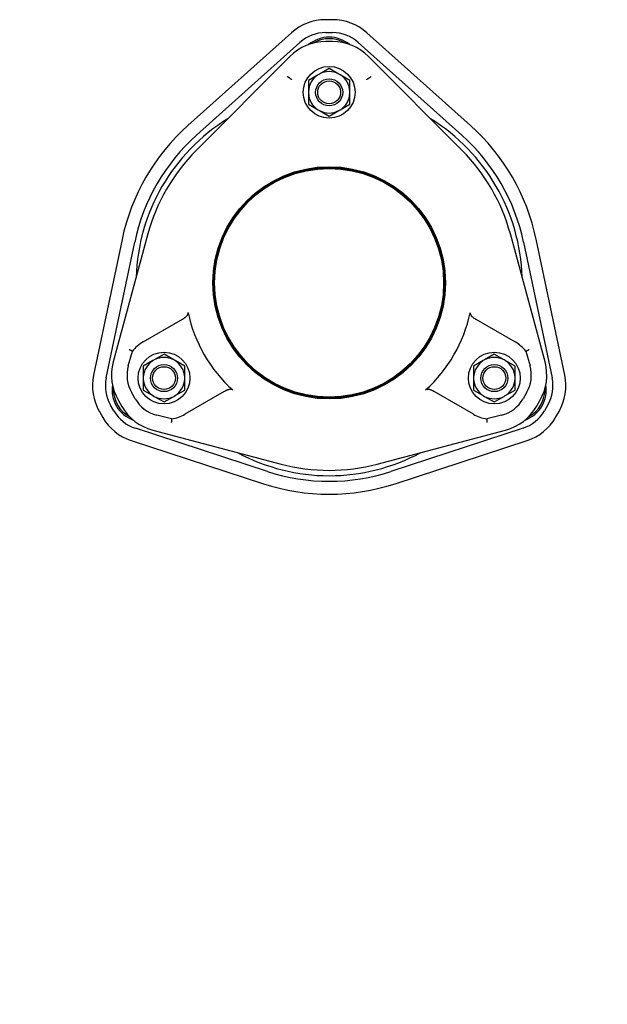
# Model space of a CAD drawing. Header units: millimetres. Extents: x 254 to 4322, y -59 to 854.
# Tile 6 of 6: x 930 to 1271, y -59 to 512. Entities that reach past the tile are written whole.
import ezdxf

# ---------------------------------------------------------------- set-up
doc = ezdxf.new("R2010")
doc.units = ezdxf.units.MM
doc.layers.add('DETAIL', color=2, linetype='Continuous')
doc.layers.add('TEXT', color=7, linetype='Continuous')
doc.styles.add('fastrack', font='ARIAL.TTF')

msp = doc.modelspace()

# ---------------------------------------------------------------- linework, layer by layer
at = {"layer": 'DETAIL'}
for p, q in [((1111.64, 511.87), (1107.64, 511.87)), ((1087.76, 504.25), (1027.82, 450.51)), ((1107.65, 504.38), (1111.64, 504.38)), ((1191.48, 450.54), (1131.53, 504.26)), ((1032.82, 444.94), (1092.75, 498.68)), ((1111.66, 499.13), (1107.66, 499.13)), ((1126.53, 498.68), (1186.48, 444.96)), ((1086.82, 490.47), (1032.57, 435.96)), ((1186.76, 435.96), (1132.51, 490.47)), ((1103.29, 479.91), (1097.67, 476.67)), ((1104.05, 480.35), (1103.29, 479.91)), ((1109.66, 483.59), (1104.05, 480.35)), ((1115.28, 480.35), (1109.66, 483.59)), ((1116.04, 479.91), (1115.28, 480.35)), ((1121.66, 476.67), (1116.04, 479.91)), ((1097.67, 476.67), (1097.67, 470.18)), ((1121.66, 470.18), (1121.66, 476.67)), ((1097.67, 470.18), (1097.67, 469.3)), ((1097.67, 469.3), (1097.67, 462.82)), ((1121.66, 469.3), (1121.66, 470.18)), ((1121.66, 462.82), (1121.66, 469.3)), ((1097.67, 462.82), (1103.29, 459.57)), ((1116.04, 459.57), (1121.66, 462.82)), ((1103.29, 459.57), (1104.05, 459.13)), ((1104.05, 459.13), (1109.66, 455.89)), ((1109.66, 455.89), (1115.28, 459.13)), ((1115.28, 459.13), (1116.04, 459.57)), ((989.69, 384.45), (973.14, 305.67)), ((980.47, 304.13), (997.02, 382.91)), ((1004.68, 387.65), (984.59, 313.42)), ((1234.73, 313.41), (1214.65, 387.64)), ((1222.3, 382.93), (1238.87, 304.17)), ((1246.2, 305.71), (1229.63, 384.48)), ((1001.88, 324.97), (1024.67, 338.13)), ((1194.66, 338.12), (1217.45, 324.96)), ((993.24, 311.07), (995.63, 319.6)), ((1007.59, 314.16), (1001.97, 310.92)), ((1008.35, 314.6), (1007.59, 314.16)), ((1013.97, 317.84), (1008.35, 314.6)), ((1019.58, 314.6), (1013.97, 317.84)), ((1020.34, 314.16), (1019.58, 314.6)), ((1025.96, 310.92), (1020.34, 314.16)), ((1198.98, 314.16), (1193.36, 310.92)), ((1199.74, 314.6), (1198.98, 314.16)), ((1205.36, 317.84), (1199.74, 314.6)), ((1210.98, 314.6), (1205.36, 317.84)), ((1211.74, 314.16), (1210.98, 314.6)), ((1217.35, 310.92), (1211.74, 314.16)), ((1223.69, 319.59), (1226.08, 311.07)), ((1001.97, 310.92), (1001.97, 304.43)), ((1025.96, 304.43), (1025.96, 310.92)), ((1193.36, 310.92), (1193.36, 304.43)), ((1217.35, 304.43), (1217.35, 310.92)), ((1001.97, 304.43), (1001.97, 303.55)), ((1001.97, 303.55), (1001.97, 297.07)), ((1025.96, 303.55), (1025.96, 304.43)), ((1025.96, 297.07), (1025.96, 303.55)), ((1193.36, 304.43), (1193.36, 303.55)), ((1193.36, 303.55), (1193.36, 297.07)), ((1217.35, 303.55), (1217.35, 304.43)), ((1217.35, 297.07), (1217.35, 303.55)), ((1001.97, 297.07), (1007.59, 293.82)), ((1020.34, 293.82), (1025.96, 297.07)), ((1193.36, 297.07), (1198.98, 293.82)), ((1211.74, 293.82), (1217.35, 297.07)), ((997.27, 292.05), (995.27, 295.51)), ((1007.59, 293.82), (1008.35, 293.38)), ((1008.35, 293.38), (1013.97, 290.14)), ((1013.97, 290.14), (1019.58, 293.38)), ((1019.58, 293.38), (1020.34, 293.82)), ((1048.88, 296.19), (1026.09, 283.03)), ((1193.24, 283.03), (1170.45, 296.19)), ((1198.98, 293.82), (1199.74, 293.38)), ((1199.74, 293.38), (1205.36, 290.14)), ((1205.36, 290.14), (1210.98, 293.38)), ((1210.98, 293.38), (1211.74, 293.82)), ((1224.05, 295.51), (1222.05, 292.04)), ((984.98, 284.92), (982.98, 288.39)), ((987.51, 291.03), (989.51, 287.56)), ((1229.81, 287.56), (1231.81, 291.02)), ((1236.36, 288.42), (1234.37, 284.96)), ((976.5, 284.64), (978.5, 281.18)), ((1018.31, 280.31), (1009.74, 282.51)), ((1209.59, 282.5), (1201.01, 280.31)), ((1240.85, 281.21), (1242.85, 284.68)), ((1073.87, 249.85), (997.36, 274.88)), ((1221.99, 274.91), (1145.49, 249.86)), ((1007.44, 273.84), (1081.77, 254.12)), ((1137.55, 254.12), (1211.88, 273.84)), ((995.03, 267.76), (1071.54, 242.73)), ((1147.82, 242.74), (1224.32, 267.79))]:
    msp.add_line(p, q, dxfattribs=at)
at = {"layer": 'DETAIL', "flags": 128}
for points in [[(1086.98, 477.82), (1086.98, 477.82), (1086.97, 477.83), (1086.95, 477.84), (1086.92, 477.86), (1086.89, 477.88), (1086.85, 477.9), (1086.8, 477.93), (1086.75, 477.97), (1086.69, 478.01), (1086.62, 478.05), (1086.55, 478.1), (1086.48, 478.15), (1086.39, 478.2), (1086.31, 478.26), (1086.22, 478.32), (1086.12, 478.38), (1086.02, 478.44), (1085.92, 478.51), (1085.82, 478.58), (1085.71, 478.64), (1085.6, 478.72), (1085.49, 478.79), (1085.38, 478.86), (1085.27, 478.93)], [(1086.98, 477.82), (1086.98, 477.82), (1086.99, 477.81), (1087, 477.81), (1087.01, 477.8), (1087.03, 477.79), (1087.05, 477.78), (1087.07, 477.76), (1087.1, 477.74), (1087.13, 477.72), (1087.16, 477.7), (1087.2, 477.68), (1087.24, 477.65), (1087.28, 477.63), (1087.32, 477.6), (1087.37, 477.57), (1087.41, 477.54), (1087.46, 477.51), (1087.51, 477.48), (1087.57, 477.44), (1087.62, 477.41), (1087.67, 477.37), (1087.73, 477.34), (1087.78, 477.3), (1087.84, 477.27)], [(1131.49, 477.27), (1131.54, 477.3), (1131.6, 477.34), (1131.65, 477.37), (1131.71, 477.41), (1131.76, 477.44), (1131.81, 477.47), (1131.87, 477.51), (1131.92, 477.54), (1131.96, 477.57), (1132.01, 477.6), (1132.05, 477.63), (1132.09, 477.65), (1132.13, 477.68), (1132.17, 477.7), (1132.2, 477.72), (1132.23, 477.74), (1132.26, 477.76), (1132.28, 477.77), (1132.3, 477.79), (1132.32, 477.8), (1132.33, 477.81), (1132.34, 477.81), (1132.34, 477.82), (1132.35, 477.82)], [(1132.35, 477.82), (1132.35, 477.82), (1132.36, 477.83), (1132.38, 477.84), (1132.41, 477.86), (1132.44, 477.88), (1132.48, 477.9), (1132.53, 477.93), (1132.58, 477.97), (1132.64, 478.01), (1132.7, 478.05), (1132.78, 478.1), (1132.85, 478.15), (1132.93, 478.2), (1133.02, 478.26), (1133.11, 478.31), (1133.21, 478.38), (1133.3, 478.44), (1133.41, 478.51), (1133.51, 478.57), (1133.62, 478.64), (1133.72, 478.71), (1133.83, 478.79), (1133.94, 478.86), (1134.05, 478.93)], [(1024.67, 338.13), (1024.86, 338.24), (1025.06, 338.36), (1025.26, 338.49), (1025.47, 338.62), (1025.68, 338.76), (1025.89, 338.9), (1026.09, 339.05), (1026.29, 339.21), (1026.49, 339.37), (1026.68, 339.54), (1026.87, 339.71), (1027.04, 339.89), (1027.21, 340.08), (1027.36, 340.26), (1027.5, 340.44), (1027.61, 340.62), (1027.71, 340.79), (1027.79, 340.96), (1027.86, 341.12), (1027.91, 341.28), (1027.94, 341.45), (1027.96, 341.61), (1027.96, 341.78), (1027.94, 341.95)], [(1191.39, 341.94), (1191.36, 341.78), (1191.36, 341.61), (1191.38, 341.45), (1191.42, 341.28), (1191.47, 341.12), (1191.53, 340.96), (1191.6, 340.81), (1191.69, 340.66), (1191.79, 340.5), (1191.9, 340.34), (1192.03, 340.17), (1192.18, 340), (1192.35, 339.82), (1192.53, 339.64), (1192.72, 339.47), (1192.92, 339.3), (1193.13, 339.13), (1193.34, 338.97), (1193.55, 338.82), (1193.77, 338.67), (1193.99, 338.53), (1194.21, 338.39), (1194.44, 338.25), (1194.66, 338.12)], [(995.63, 319.6), (995.63, 319.6), (995.61, 319.61), (995.59, 319.62), (995.57, 319.63), (995.53, 319.65), (995.49, 319.67), (995.44, 319.69), (995.38, 319.72), (995.32, 319.76), (995.25, 319.79), (995.17, 319.83), (995.09, 319.87), (995.01, 319.92), (994.91, 319.96), (994.82, 320.01), (994.72, 320.06), (994.61, 320.12), (994.5, 320.17), (994.39, 320.23), (994.28, 320.28), (994.16, 320.34), (994.05, 320.4), (993.93, 320.46), (993.81, 320.52)], [(1223.69, 319.59), (1223.7, 319.6), (1223.71, 319.6), (1223.73, 319.61), (1223.76, 319.63), (1223.79, 319.64), (1223.83, 319.67), (1223.88, 319.69), (1223.94, 319.72), (1224, 319.75), (1224.07, 319.79), (1224.15, 319.83), (1224.23, 319.87), (1224.32, 319.91), (1224.41, 319.96), (1224.51, 320.01), (1224.61, 320.06), (1224.71, 320.11), (1224.82, 320.17), (1224.93, 320.22), (1225.04, 320.28), (1225.16, 320.34), (1225.28, 320.4), (1225.39, 320.46), (1225.51, 320.52)], [(1053.82, 297.11), (1053.69, 297.22), (1053.55, 297.3), (1053.39, 297.37), (1053.23, 297.42), (1053.07, 297.46), (1052.9, 297.48), (1052.73, 297.49), (1052.56, 297.5), (1052.37, 297.49), (1052.17, 297.47), (1051.96, 297.44), (1051.74, 297.4), (1051.5, 297.34), (1051.25, 297.27), (1051.01, 297.2), (1050.76, 297.11), (1050.52, 297.01), (1050.27, 296.91), (1050.03, 296.8), (1049.79, 296.69), (1049.56, 296.57), (1049.33, 296.44), (1049.1, 296.32), (1048.88, 296.19)], [(1170.45, 296.19), (1170.25, 296.3), (1170.05, 296.41), (1169.84, 296.53), (1169.62, 296.64), (1169.39, 296.75), (1169.16, 296.86), (1168.93, 296.96), (1168.69, 297.06), (1168.45, 297.15), (1168.21, 297.23), (1167.97, 297.3), (1167.73, 297.36), (1167.49, 297.42), (1167.25, 297.46), (1167.02, 297.48), (1166.81, 297.49), (1166.61, 297.49), (1166.43, 297.48), (1166.26, 297.45), (1166.09, 297.42), (1165.93, 297.37), (1165.78, 297.3), (1165.63, 297.21), (1165.5, 297.11)], [(1018.31, 280.31), (1018.31, 280.31), (1018.31, 280.29), (1018.31, 280.27), (1018.31, 280.24), (1018.31, 280.2), (1018.3, 280.15), (1018.3, 280.1), (1018.3, 280.03), (1018.29, 279.96), (1018.29, 279.88), (1018.29, 279.8), (1018.28, 279.71), (1018.28, 279.61), (1018.27, 279.51), (1018.26, 279.4), (1018.26, 279.29), (1018.25, 279.17), (1018.24, 279.05), (1018.24, 278.92), (1018.23, 278.8), (1018.22, 278.67), (1018.22, 278.54), (1018.21, 278.41), (1018.2, 278.27)], [(1201.01, 280.31), (1201.01, 280.3), (1201.01, 280.29), (1201.01, 280.27), (1201.01, 280.24), (1201.02, 280.2), (1201.02, 280.15), (1201.02, 280.09), (1201.02, 280.03), (1201.03, 279.96), (1201.03, 279.88), (1201.04, 279.8), (1201.04, 279.7), (1201.05, 279.61), (1201.05, 279.5), (1201.06, 279.4), (1201.06, 279.28), (1201.07, 279.17), (1201.08, 279.04), (1201.08, 278.92), (1201.09, 278.79), (1201.1, 278.67), (1201.11, 278.53), (1201.11, 278.4), (1201.12, 278.27)]]:
    msp.add_lwpolyline(points, dxfattribs=at)
at = {"layer": 'DETAIL'}
for centre, radius in [((1109.66, 469.74), 15), ((1109.66, 469.74), 7.85), ((1109.66, 469.74), 6.63), ((1109.66, 359.24), 67.35), ((1109.66, 359.24), 66.85), ((1109.66, 359.24), 66.35), ((1013.97, 303.99), 15), ((1205.36, 303.99), 15), ((1013.97, 303.99), 7.85), ((1013.97, 303.99), 6.63), ((1205.36, 303.99), 7.85), ((1205.36, 303.99), 6.63)]:
    msp.add_circle(centre, radius, dxfattribs=at)
for centre, radius, start, end in [((1107.65, 482.07), 29.8, 90.0145, 131.8783), ((1111.64, 482.06), 29.81, 48.1423, 89.9981), ((1107.65, 482.07), 22.31, 90.0081, 131.8813), ((1111.64, 482.06), 22.32, 48.135, 90.0081), ((1107.66, 469.72), 29.41, 89.9991, 135.1384), ((1109.66, 483.24), 18.5, 50.0773, 129.9328), ((1109.66, 483.24), 17.6, 58.4337, 121.5751), ((1111.66, 469.72), 29.41, 44.8598, 89.9991), ((1109.66, 469.74), 12, 122.0956, 177.9044), ((1109.66, 469.74), 12, 62.0956, 117.9044), ((1109.66, 469.74), 12, 2.0956, 57.9044), ((1109.66, 469.74), 12, 182.0956, 237.9044), ((1109.66, 469.74), 12, 302.0956, 357.9044), ((1109.66, 469.74), 12, 242.0956, 297.9044), ((1109.66, 359.24), 111.85, 121.6432, 178.355), ((1109.66, 359.24), 111.85, 1.6432, 58.355), ((1109.66, 359.24), 122.59, 131.8813, 168.135), ((1109.65, 359.23), 122.6, 11.8825, 48.1338), ((1109.66, 359.24), 115.1, 131.8813, 168.135), ((1109.65, 359.23), 115.12, 11.8813, 48.135), ((1109.66, 359.24), 108.76, 135.1384, 164.8598), ((1109.66, 359.24), 108.76, 15.1384, 44.8598), ((1109.66, 359.24), 83.53, 191.9483, 228.0499), ((1109.66, 359.24), 83.53, 311.9483, 348.0499), ((1012.98, 305.73), 22.21, 119.999, 141.3754), ((1206.34, 305.73), 22.21, 38.6233, 59.9985), ((1013.97, 303.99), 12, 122.0956, 177.9044), ((1013.97, 303.99), 12, 62.0956, 117.9044), ((1013.97, 303.99), 12, 2.0956, 57.9044), ((1205.36, 303.99), 12, 122.0956, 177.9044), ((1205.36, 303.99), 12, 62.0956, 117.9044), ((1205.36, 303.99), 12, 2.0956, 57.9044), ((1012.98, 305.73), 29.41, 164.8598, 209.9991), ((1012.98, 305.73), 20.45, 164.8599, 209.999), ((1206.34, 305.73), 20.45, 329.9991, 15.1383), ((1206.34, 305.73), 29.41, 329.9991, 15.1384), ((1002.29, 299.54), 29.79, 168.135, 210.0081), ((1002.29, 299.54), 22.3, 168.135, 210.0081), ((1013.97, 303.99), 12, 182.0956, 237.9044), ((1013.97, 303.99), 12, 302.0956, 357.9044), ((1205.36, 303.99), 12, 182.0956, 237.9044), ((1205.36, 303.99), 12, 302.0956, 357.9044), ((1217.04, 299.57), 22.31, 330.0081, 11.8813), ((1217.04, 299.57), 29.8, 330.0139, 11.8755), ((1002.35, 297.11), 18.5, 170.5264, 250.3948), ((1002.28, 297.24), 17.6, 178.4337, 241.5751), ((1216.97, 297.11), 18.5, 289.6156, 9.4834), ((1217.05, 297.24), 17.6, 298.4337, 1.5751), ((1014.98, 302.27), 20.45, 209.9991, 255.1383), ((1013.97, 303.99), 12, 242.0956, 297.9044), ((1205.36, 303.99), 12, 242.0956, 297.9044), ((1204.34, 302.27), 20.45, 284.8599, 329.999), ((1014.98, 302.27), 29.41, 209.9991, 255.1384), ((1204.34, 302.27), 29.41, 284.8598, 329.9991), ((1004.29, 296.08), 29.79, 210.0081, 251.8813), ((1004.29, 296.08), 22.3, 210.0081, 251.8813), ((1014.98, 302.27), 22.21, 278.6233, 299.9985), ((1204.34, 302.27), 22.21, 239.999, 261.3754), ((1215.04, 296.11), 22.31, 288.135, 330.0081), ((1215.04, 296.11), 29.8, 288.1408, 330.0024), ((1109.66, 359.24), 111.85, 241.6432, 298.355), ((1109.66, 359.24), 108.76, 255.1384, 284.8598), ((1109.66, 359.25), 115.11, 251.8813, 288.135), ((1109.66, 359.25), 122.6, 251.8817, 288.1341)]:
    msp.add_arc(centre, radius, start, end, dxfattribs=at)

# ---------------------------------------------------------------- texts
at = {"layer": 'TEXT', "insert": (444.94, 81.1), "char_height": 15, "width": 610.7018, "attachment_point": 1, "style": 'fastrack'}
msp.add_mtext('\\pi216.6;VIKING JOHNSON\\P\\pi246.67;ULTRAGRIP \\P\\pi139.96;STEPPED COUPLING ASSEMBLY\\P\\pi251.38;100-125MM', dxfattribs=at)

doc.saveas('drawing.dxf')
